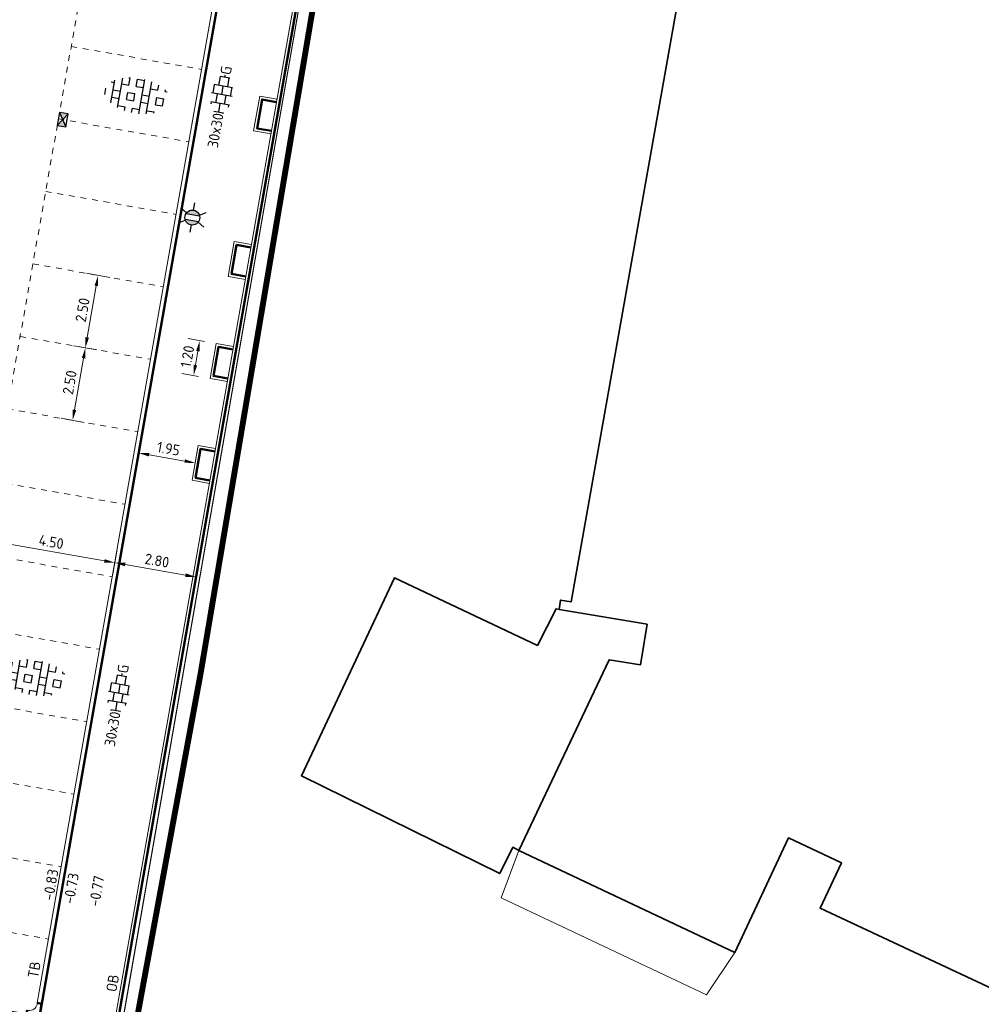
# Model space of a CAD drawing. Header units: metres. Extents: x 2514 to 227642, y 1683 to 852646.
# Tile 80 of 256: x 113617 to 113650, y 426421 to 426455. Entities that reach past the tile are written whole.
import ezdxf
from ezdxf.enums import TextEntityAlignment as Align
from ezdxf.lldxf.tags import DXFTag

# ---------------------------------------------------------------- set-up
doc = ezdxf.new("R2010")
doc.units = ezdxf.units.M
doc.linetypes.add('VW-1-1_STREEP', pattern=[2, 1, -1])
doc.linetypes.add('XX-CENTER', pattern=[8, 5, -1, 1, -1])
doc.layers.get('Defpoints').update_dxf_attribs({"color": 244, "lineweight": 35})
for name, color, linetype, lineweight in [('B-WE-GR-GROENVOORZIENING-GV', 252, 'Continuous', 18), ('B-WE-KG-GRENS_PERCEEL-GV', 252, 'KG-PERCEEL', 18), ('B-WE-OG-BEBOUWING-GV', 4, 'Continuous', 35), ('B-WE-VH-VERHARDING_TEGEL-GV', 252, 'Continuous', 18), ('N-WE-IE-MEUBILAIR_WEGMEUBILAIR_LICHTMAST-S', 7, 'Continuous', 25), ('N-WE-KG-WERKGRENS-G', 7, 'XX-CENTER', 35), ('N-WE-RI-HWA_KOLK-S', 150, 'Continuous', 25), ('N-WE-VH-KANTOPSLUITING-T18', 1, 'Continuous', 18), ('N-WE-VH-KANTOPSLUITING_ACHTERKANTBAND-G', 1, 'Continuous', 50), ('N-WE-VH-KANTOPSLUITING_OPSLUITBAND_100X200-G', 1, 'Continuous', 18), ('N-WE-VH-KANTOPSLUITING_TROTTOIRBAND_130 150-G', 2, 'Continuous', 13), ('N-WE-VH-M', 7, 'Continuous', 18), ('N-WE-VH-NAP-T18', 1, 'Continuous', 18), ('N-WE-VH-VERHARDING_GRASBETONSTEEN-S', 94, 'Continuous', 25), ('N-WE-VH-VERHARDING_TEGEL-S', 1, 'Continuous', 25), ('N-WE-VW-MARKERING_LANGS_STREEP_11_010-G', 7, 'VW-1-1_STREEP', 13)]:
    doc.layers.add(name, color=color, linetype=linetype, lineweight=lineweight)
doc.styles.add('ISO', font='NLCS-ISO.ttf')
doc.styles.add('NLCS-ISO', font='NLCS-ISO.ttf', dxfattribs={"height": 1.8})
doc.styles.add('NLCS-ISO-M200-T18', font='NLCS-ISO.ttf', dxfattribs={"height": 0.36})
doc.styles.get("Standard").update_dxf_attribs({"font": 'romans'})
tags = doc.linetypes.add('KG-PERCEEL', pattern='A,5.5,-2,["P",Standard,S=1.8,R=0,X=-0.5,Y=-0.9],-2,5.5,-2,[5,NLCS.SHX,S=0.75,R=0,X=0,Y=0],-2', length=19).pattern_tags.tags
tags[6] = DXFTag(74, 10)
doc.dimstyles.new('NLCS-M200-T18-PIJL_L2_H1', dxfattribs={"dimscale": 0.2, "dimtxt": 2.5, "dimasz": 1.8, "dimexe": 2, "dimexo": 2, "dimgap": 0.7, "dimtad": 1, "dimzin": 0, "dimdsep": 46, "dimtxsty": 'NLCS-ISO-M200-T18', "dimcen": 0, "dimdle": 2, "dimclrd": 256, "dimclre": 256, "dimclrt": 1, "dimadec": 1, "dimazin": 0, "dimtfac": 1, "dimtdec": 3, "dimtofl": 0, "dimtmove": 0, "dimatfit": 3, "dimfxl": 2, "dimfxlon": 1, "dimtfillclr": 256, "dimtolj": 1, "dimtzin": 0, "dimlwd": -1, "dimlwe": -1, "dimarcsym": 0})

# ---------------------------------------------------------------- blocks, each defined once
blk = doc.blocks.new('SVH-TEGEL_300X300_DUN_HALFST_KL-SO')
for p, q in [((0, -1.78), (0, 1.78)), ((-3.08, 0.75), (-3, 0.75)), ((-3, -0.83), (-3, 0.83)), ((-3, 0), (-1.5, 0)), ((-1.84, 1.5), (-1.5, 1.5)), ((-1.5, -1.6), (-1.5, 1.6)), ((-1.5, 0.75), (0, 0.75)), ((0, 1.5), (1.5, 1.5)), ((0, 0), (1.5, 0)), ((1.5, -1.6), (1.5, 1.6)), ((1.5, 0.75), (3, 0.75)), ((3, -0.83), (3, 0.83)), ((3, 0), (3.39, 0)), ((-3.08, -0.75), (-3, -0.75)), ((-1.84, -1.5), (-1.5, -1.5)), ((-1.5, -0.75), (0, -0.75)), ((0, -1.5), (1.5, -1.5)), ((1.5, -0.75), (3, -0.75))]:
    blk.add_line(p, q)
at = {"style": 'NLCS-ISO'}
blk.add_attdef('FORMAAT', text='', height=1.8, dxfattribs=at).set_placement((-3.18, 0), align=Align.MIDDLE_RIGHT)
blk.add_attdef('KLEUR', text='', height=1.8, dxfattribs=at).set_placement((3.49, 0), align=Align.MIDDLE_LEFT)
at = {"style": 'NLCS-ISO', "flags": 1}
blk.add_attdef('FUNCTIE', text='', height=1.8, dxfattribs=at).set_placement((0.12, -3.58), align=Align.MIDDLE_CENTER)
blk = doc.blocks.new('*D637')
at = {"layer": 'Defpoints', "color": 0, "transparency": 16777216}
for p in [(113616.316, 426438.899), (113620.748, 426438.119), (113620.399, 426436.135)]:
    blk.add_point(p, dxfattribs=at)
at = {"layer": 'N-WE-VH-M', "transparency": 16777216}
for p, q in [((113616.036, 426437.309), (113615.897, 426436.521)), ((113616.321, 426436.853), (113620.044, 426436.197)), ((113620.468, 426436.529), (113620.329, 426435.741))]:
    blk.add_line(p, q, dxfattribs=at)
for points in [[(113616.332, 426436.912), (113616.311, 426436.794), (113615.967, 426436.915)], [(113620.054, 426436.256), (113620.034, 426436.138), (113620.399, 426436.135)]]:
    blk.add_solid(points, dxfattribs=at)
at = {"layer": 'N-WE-VH-M', "color": 1, "transparency": 16777216, "insert": (113618.238, 426436.84), "char_height": 0.36, "attachment_point": 5, "rotation": 350.0136, "style": 'NLCS-ISO-M200-T18'}
blk.add_mtext('\\A1;4.50', dxfattribs=at)
blk = doc.blocks.new('*D638')
at = {"layer": 'Defpoints', "color": 0, "transparency": 16777216}
for p in [(113620.748, 426438.119), (113623.554, 426437.906), (113623.156, 426435.649)]:
    blk.add_point(p, dxfattribs=at)
at = {"layer": 'N-WE-VH-M', "transparency": 16777216}
for p, q in [((113620.468, 426436.529), (113620.329, 426435.741)), ((113620.753, 426436.072), (113622.802, 426435.712)), ((113623.226, 426436.043), (113623.087, 426435.255))]:
    blk.add_line(p, q, dxfattribs=at)
for points in [[(113620.764, 426436.131), (113620.743, 426436.013), (113620.399, 426436.135)], [(113622.812, 426435.771), (113622.791, 426435.653), (113623.156, 426435.649)]]:
    blk.add_solid(points, dxfattribs=at)
at = {"layer": 'N-WE-VH-M', "color": 1, "transparency": 16777216, "insert": (113621.833, 426436.207), "char_height": 0.36, "attachment_point": 5, "rotation": 350.0136, "style": 'NLCS-ISO-M200-T18'}
blk.add_mtext('\\A1;2.80', dxfattribs=at)
blk = doc.blocks.new('N-SRI-KOLK_STRAAT_450X300-SO')
h = blk.add_hatch(color=256)
h.dxf.hatch_style = 1
h.paths.add_polyline_path([(0, 0.75), (-1.125, 1.5), (-1.125, 0)])
h.paths.add_polyline_path([(1.125, 1.5), (0, 0.75), (1.125, 0)])
for p, q in [((-1.125, 0), (1.125, 1.5)), ((1.125, 0), (-1.125, 1.5))]:
    blk.add_line(p, q)
at = {"flags": 128}
blk.add_lwpolyline([(-1.125, 0), (1.125, 0), (1.125, 1.5), (-1.125, 1.5)], close=True, dxfattribs=at)
blk = doc.blocks.new('hoekblok inw. 25')
at = {"layer": 'N-WE-VH-KANTOPSLUITING_ACHTERKANTBAND-G', "ltscale": 0.2, "flags": 128}
blk.add_lwpolyline([(-0.45, 0.15), (-0.45, 0), (0, 0), (0, 0.45), (-0.15, 0.45)], dxfattribs=at)
at = {"layer": 'N-WE-VH-KANTOPSLUITING_TROTTOIRBAND_130 150-G', "ltscale": 0.2, "flags": 128}
blk.add_lwpolyline([(-0.15, 0.45), (-0.15, 0.4, -0.414214), (-0.4, 0.15), (-0.45, 0.15)], format="xyb", dxfattribs=at)
blk = doc.blocks.new('*D739')
at = {"layer": 'Defpoints', "color": 0, "transparency": 16777216}
for p in [(113618.311, 426446.163), (113619.833, 426445.895), (113617.877, 426443.701)]:
    blk.add_point(p, dxfattribs=at)
at = {"layer": 'N-WE-VH-M', "transparency": 16777216}
for p, q in [((113619.439, 426445.965), (113620.227, 426445.826)), ((113619.462, 426443.788), (113619.77, 426445.541)), ((113619.005, 426443.503), (113619.793, 426443.364))]:
    blk.add_line(p, q, dxfattribs=at)
for points in [[(113619.711, 426445.551), (113619.829, 426445.531), (113619.833, 426445.895)], [(113619.403, 426443.798), (113619.521, 426443.777), (113619.399, 426443.433)]]:
    blk.add_solid(points, dxfattribs=at)
at = {"layer": 'N-WE-VH-M', "color": 1, "transparency": 16777216, "insert": (113619.301, 426444.72), "char_height": 0.36, "attachment_point": 5, "rotation": 80.0136, "style": 'NLCS-ISO-M200-T18'}
blk.add_mtext('\\A1;2.50', dxfattribs=at)
blk = doc.blocks.new('*D738')
at = {"layer": 'Defpoints', "color": 0, "transparency": 16777216}
for p in [(113617.877, 426443.701), (113619.399, 426443.433), (113617.444, 426441.239)]:
    blk.add_point(p, dxfattribs=at)
at = {"layer": 'N-WE-VH-M', "transparency": 16777216}
for p, q in [((113619.005, 426443.503), (113619.793, 426443.364)), ((113619.028, 426441.326), (113619.337, 426443.079)), ((113618.572, 426441.041), (113619.36, 426440.902))]:
    blk.add_line(p, q, dxfattribs=at)
for points in [[(113619.278, 426443.089), (113619.396, 426443.068), (113619.399, 426443.433)], [(113618.969, 426441.336), (113619.087, 426441.315), (113618.966, 426440.971)]]:
    blk.add_solid(points, dxfattribs=at)
at = {"layer": 'N-WE-VH-M', "color": 1, "transparency": 16777216, "insert": (113618.867, 426442.258), "char_height": 0.36, "attachment_point": 5, "rotation": 80.0136, "style": 'NLCS-ISO-M200-T18'}
blk.add_mtext('\\A1;2.50', dxfattribs=at)
blk = doc.blocks.new('*D762')
at = {"layer": 'Defpoints', "color": 0, "transparency": 16777216}
for p in [(113621.207, 426439.863), (113621.207, 426439.863), (113623.128, 426439.525)]:
    blk.add_point(p, dxfattribs=at)
at = {"layer": 'N-WE-VH-M', "transparency": 16777216}
for p, q in [((113621.207, 426439.863), (113621.277, 426440.257)), ((113623.128, 426439.525), (113623.197, 426439.919)), ((113622.773, 426439.588), (113621.562, 426439.801))]:
    blk.add_line(p, q, dxfattribs=at)
for points in [[(113621.572, 426439.86), (113621.552, 426439.742), (113621.207, 426439.863)], [(113622.784, 426439.647), (113622.763, 426439.528), (113623.128, 426439.525)]]:
    blk.add_solid(points, dxfattribs=at)
at = {"layer": 'N-WE-VH-M', "transparency": 16777216, "insert": (113622.223, 426440.009), "char_height": 0.36, "attachment_point": 5, "rotation": 350.0136, "style": 'NLCS-ISO-M200-T18'}
blk.add_mtext('\\A1;1.95', dxfattribs=at)
blk = doc.blocks.new('*D763')
at = {"layer": 'Defpoints', "color": 0, "transparency": 16777216}
for p in [(113623.841, 426443.578), (113623.075, 426442.494), (113623.633, 426442.396)]:
    blk.add_point(p, dxfattribs=at)
at = {"layer": 'N-WE-VH-M', "transparency": 16777216}
for p, q in [((113623.448, 426443.647), (113622.889, 426443.745)), ((113623.221, 426443.321), (113623.137, 426442.849)), ((113623.239, 426442.465), (113622.681, 426442.564))]:
    blk.add_line(p, q, dxfattribs=at)
for points in [[(113623.161, 426443.332), (113623.28, 426443.311), (113623.283, 426443.676)], [(113623.078, 426442.859), (113623.196, 426442.838), (113623.075, 426442.494)]]:
    blk.add_solid(points, dxfattribs=at)
at = {"layer": 'N-WE-VH-M', "transparency": 16777216, "insert": (113622.864, 426443.141), "char_height": 0.36, "attachment_point": 5, "rotation": 80.0136, "style": 'NLCS-ISO-M200-T18'}
blk.add_mtext('\\A1;1.20', dxfattribs=at)
blk = doc.blocks.new('SVH-GRASBETONSTEEN_01-SO')
at = {"ltscale": 0.1}
for p, q in [((-4.25, -1.97), (-4.25, 1.97)), ((-3, -2.52), (-3, 2.52)), ((-1.98, 2.79), (-1.75, 2.79)), ((-1.75, 1.54), (-1.75, 2.79)), ((-0.5, 2.79), (0.75, 2.79)), ((-0.5, 1.54), (-0.5, 2.79)), ((0.75, -2.95), (0.75, 2.95)), ((2, -2.78), (2, 2.78)), ((3.25, 1.54), (3.25, 2.43)), ((4.5, 1.54), (4.5, 1.8)), ((-5.63, 0.29), (-5.5, 0.29)), ((-5.5, -0.71), (-5.5, 0.29)), ((-4.84, 1.54), (-4.25, 1.54)), ((-4.25, 0.29), (-3, 0.29)), ((-3, 1.54), (-1.75, 1.54)), ((-1.75, 0.29), (-0.5, 0.29)), ((-1.75, -0.96), (-1.75, 0.29)), ((-0.5, 1.54), (0.75, 1.54)), ((-0.5, -0.96), (-0.5, 0.29)), ((0.75, 0.29), (2, 0.29)), ((2, 1.54), (3.25, 1.54)), ((3.25, 0.29), (4.5, 0.29)), ((3.25, -0.96), (3.25, 0.29)), ((4.5, 1.54), (4.84, 1.54)), ((4.5, -0.96), (4.5, 0.29)), ((-4.25, -0.96), (-3, -0.96)), ((-1.75, -0.96), (-0.5, -0.96)), ((0.75, -0.96), (2, -0.96)), ((3.25, -0.96), (4.5, -0.96)), ((-3, -2.21), (-1.75, -2.21)), ((-1.75, -2.83), (-1.75, -2.21)), ((-0.5, -2.21), (0.75, -2.21)), ((-0.5, -2.96), (-0.5, -2.21)), ((2, -2.21), (3.25, -2.21)), ((3.25, -2.43), (3.25, -2.21))]:
    blk.add_line(p, q, dxfattribs=at)
at = {"style": 'NLCS-ISO', "flags": 1}
blk.add_attdef('FUNCTIE', text='', height=1.8, dxfattribs=at).set_placement((0.12, -3.58), align=Align.MIDDLE_CENTER)
blk = doc.blocks.new('N-SIE-WEG_LICHTMAST-SO')
h = blk.add_hatch(color=256)
h.paths.add_polyline_path([(1.16, 0.5, 0.658505), (-1.16, 0.5)])
h.paths.add_polyline_path([(-1.16, -0.5, 0.658505), (1.16, -0.5)])
at = {"flags": 128}
for points in [[(0, 1.27), (0, 2.53)], [(-2.19, 1.27), (-1.1, 0.63)], [(-1.16, 0.5), (1.16, 0.5)], [(1.1, 0.63), (2.19, 1.27)], [(-2.19, -1.27), (-1.1, -0.63)], [(-1.16, -0.5), (1.16, -0.5)], [(0, -1.27), (0, -2.53)], [(2.19, -1.27), (1.1, -0.63)]]:
    blk.add_lwpolyline(points, dxfattribs=at)
at = {"ltscale": 0.5}
blk.add_circle((0, 0), 1.27, dxfattribs=at)
at = {"style": 'NLCS-ISO'}
blk.add_attdef('TYPE', text='', height=1.8, dxfattribs=at).set_placement((0, 2.53), align=Align.BOTTOM_CENTER)

msp = doc.modelspace()

# ---------------------------------------------------------------- linework, layer by layer
at = {"layer": 'B-WE-GR-GROENVOORZIENING-GV'}
msp.add_lwpolyline([(113641.458, 426422.895), (113634.123, 426426.363), (113633.528, 426424.751), (113640.502, 426421.458)], close=True, dxfattribs=at)
at = {"layer": 'B-WE-KG-GRENS_PERCEEL-GV', "ltscale": 0.2}
msp.add_lwpolyline([(113618.762, 426409.617), (113628.609, 426466.262), (113691.254, 426455.211), (113681.474, 426398.683)], dxfattribs=at)
at = {"layer": 'B-WE-OG-BEBOUWING-GV'}
msp.add_lwpolyline([(113674.824, 426459.403), (113640.977, 426465.385), (113640.921, 426465.07), (113641.269, 426465.008), (113639.969, 426457.699), (113639.615, 426457.761), (113639.559, 426457.446), (113639.913, 426457.383), (113635.897, 426434.803), (113635.542, 426434.863), (113635.489, 426434.548), (113638.479, 426434.043), (113638.254, 426432.661), (113637.188, 426432.835), (113634.123, 426426.363), (113641.458, 426422.895), (113643.28, 426426.788), (113645.081, 426425.942), (113644.358, 426424.404), (113651.104, 426421.236)], dxfattribs=at)
msp.add_lwpolyline([(113635.489, 426434.548), (113635.39, 426434.565), (113634.756, 426433.325), (113629.895, 426435.618), (113626.736, 426428.897), (113633.477, 426425.574), (113633.921, 426426.468), (113634.123, 426426.363), (113637.188, 426432.835), (113638.254, 426432.661), (113638.479, 426434.043)], close=True, dxfattribs=at)
at = {"layer": 'B-WE-VH-VERHARDING_TEGEL-GV'}
msp.add_lwpolyline([(113629.217, 426469.76), (113620.509, 426419.67), (113626.169, 426418.681), (113626.827, 426417.747), (113626.018, 426413.091), (113672.559, 426404.967), (113675.728, 426406.888), (113676.173, 426410.512), (113683.298, 426409.226), (113691.148, 426454.601), (113691.812, 426458.877), (113666.028, 426463.361)], close=True, dxfattribs=at)
msp.add_lwpolyline([(113651.104, 426421.236), (113644.358, 426424.404), (113645.081, 426425.942), (113643.28, 426426.788), (113641.458, 426422.895), (113640.502, 426421.458), (113633.528, 426424.751), (113634.123, 426426.363), (113637.188, 426432.835), (113638.254, 426432.661), (113638.479, 426434.043), (113635.489, 426434.548), (113635.542, 426434.863), (113635.897, 426434.803), (113639.913, 426457.383), (113639.559, 426457.446), (113639.615, 426457.761), (113639.969, 426457.699), (113641.269, 426465.008), (113640.921, 426465.07), (113640.977, 426465.385), (113674.824, 426459.403)], dxfattribs=at)
at = {"layer": 'N-WE-KG-WERKGRENS-G', "ltscale": 0.5, "const_width": 0.2, "flags": 128}
msp.add_lwpolyline([(113623.318, 426432.397), (113632.767, 426488.402), (113689.623, 426478.353), (113690.125, 426481.193), (113694.02, 426480.505), (113696.532, 426477.085), (113693.773, 426460.353), (113691.888, 426460.663), (113681.127, 426399.349), (113619.169, 426409.905)], close=True, dxfattribs=at)
at = {"layer": 'N-WE-VH-KANTOPSLUITING_ACHTERKANTBAND-G', "ltscale": 0.2}
msp.add_line((113618.578, 426409.649), (113632.505, 426488.743), dxfattribs=at)
msp.add_lwpolyline([(113613.699, 426421.439), (113617.835, 426420.71), (113625.691, 426465.324), (113621.554, 426466.052)], dxfattribs=at)
at = {"layer": 'N-WE-VH-KANTOPSLUITING_ACHTERKANTBAND-G', "ltscale": 0.2, "flags": 128}
for points in [[(113625.722, 426450.8), (113625.23, 426450.886), (113625.403, 426451.871), (113625.896, 426451.784)], [(113624.852, 426445.856), (113624.36, 426445.943), (113624.533, 426446.928), (113625.025, 426446.841)], [(113624.242, 426442.39), (113623.749, 426442.477), (113623.923, 426443.462), (113624.415, 426443.375)], [(113623.632, 426438.929), (113623.14, 426439.015), (113623.313, 426440), (113623.806, 426439.913)]]:
    msp.add_lwpolyline(points, dxfattribs=at)
at = {"layer": 'N-WE-VH-KANTOPSLUITING_OPSLUITBAND_100X200-G', "ltscale": 0.2}
msp.add_line((113618.462, 426409.568), (113632.424, 426488.859), dxfattribs=at)
at = {"layer": 'N-WE-VH-KANTOPSLUITING_OPSLUITBAND_100X200-G', "ltscale": 0.2, "flags": 128}
for points in [[(113625.705, 426450.701), (113625.114, 426450.805), (113625.322, 426451.987), (113625.913, 426451.883)], [(113624.835, 426445.758), (113624.244, 426445.862), (113624.452, 426447.044), (113625.043, 426446.94)], [(113624.224, 426442.292), (113623.633, 426442.396), (113623.841, 426443.578), (113624.432, 426443.474)], [(113623.615, 426438.83), (113623.024, 426438.934), (113623.232, 426440.116), (113623.823, 426440.012)]]:
    msp.add_lwpolyline(points, dxfattribs=at)
at = {"layer": 'N-WE-VH-KANTOPSLUITING_TROTTOIRBAND_130 150-G', "ltscale": 0.2}
msp.add_lwpolyline([(113617.765, 426421.179), (113625.477, 426464.978)], dxfattribs=at)
at = {"layer": 'N-WE-VW-MARKERING_LANGS_STREEP_11_010-G', "ltscale": 0.2}
for p, q in [((113613.281, 426421.664), (113621.085, 426465.983)), ((113618.917, 426453.672), (113623.349, 426452.892)), ((113618.484, 426451.21), (113622.916, 426450.43)), ((113618.05, 426448.748), (113622.482, 426447.967)), ((113617.617, 426446.286), (113622.049, 426445.505)), ((113617.183, 426443.824), (113621.615, 426443.043)), ((113616.75, 426441.361), (113621.182, 426440.581)), ((113616.316, 426438.899), (113620.748, 426438.119)), ((113615.883, 426436.437), (113620.314, 426435.657)), ((113615.449, 426433.975), (113619.881, 426433.195)), ((113615.016, 426431.513), (113619.447, 426430.733)), ((113614.582, 426429.051), (113619.014, 426428.27)), ((113614.148, 426426.589), (113618.58, 426425.808)), ((113613.715, 426424.127), (113618.147, 426423.346))]:
    msp.add_line(p, q, dxfattribs=at)

# ---------------------------------------------------------------- block references
at = {"rotation": 350.0711433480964}
msp.add_blockref('hoekblok inw. 25', (113617.835, 426420.71), dxfattribs=at)
at = {"layer": 'N-WE-IE-MEUBILAIR_WEGMEUBILAIR_LICHTMAST-S', "xscale": 0.2, "yscale": 0.2, "zscale": 0.2, "rotation": 350.1566500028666}
msp.add_blockref('N-SIE-WEG_LICHTMAST-SO', (113623.032, 426447.859), dxfattribs=at)
at = {"layer": 'N-WE-RI-HWA_KOLK-S', "ltscale": 0.2, "xscale": 0.2, "yscale": 0.2, "zscale": 0.2, "rotation": 260.0135621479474}
msp.add_blockref('N-SRI-KOLK_STRAAT_450X300-SO', (113618.484, 426451.21), dxfattribs=at)
at = {"layer": 'N-WE-VH-VERHARDING_GRASBETONSTEEN-S', "xscale": 0.2, "yscale": 0.2, "zscale": 0.2, "rotation": 350.06}
for p in [(113621.171, 426451.994), (113617.69, 426432.225)]:
    msp.add_blockref('SVH-GRASBETONSTEEN_01-SO', p, dxfattribs=at)
at = {"layer": 'N-WE-VH-VERHARDING_TEGEL-S', "xscale": 0.2, "yscale": 0.2, "zscale": 0.2, "rotation": 80.01356216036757}
for p in [(113624.033, 426452.029), (113620.534, 426431.698)]:
    msp.add_blockref('SVH-TEGEL_300X300_DUN_HALFST_KL-SO', p, dxfattribs=at).add_auto_attribs({'FORMAAT': '30x30', 'KLEUR': 'G'})

# ---------------------------------------------------------------- texts
at = {"layer": 'N-WE-VH-KANTOPSLUITING-T18', "style": 'NLCS-ISO-M200-T18'}
for s, p in [('TB', (113617.79, 426422.001)), ('OB', (113620.449, 426421.533))]:
    msp.add_text(s, height=0.36, rotation=80.1086, dxfattribs=at).set_placement(p)
at = {"layer": 'N-WE-VH-NAP-T18', "style": 'ISO'}
for s, p in [('-0.83', (113618.306, 426424.635)), ('-0.73', (113619.004, 426424.523)), ('-0.77', (113619.867, 426424.432))]:
    msp.add_text(s, height=0.36, rotation=80.1086, dxfattribs=at).set_placement(p)

# ---------------------------------------------------------------- dimensions: what is measured, and where the dimension line sits
at = {"layer": 'N-WE-VH-M'}
for base, p1, p2, angle, override, picture, middle in [((113619.833, 426445.895), (113617.877, 426443.701), (113618.311, 426446.163), 80.0136, {"dimclrt": 1}, '*D739', (113619.301, 426444.72)), ((113619.399, 426443.433), (113617.444, 426441.239), (113617.877, 426443.701), 80.0136, {"dimclrt": 1}, '*D738', (113618.867, 426442.258)), ((113620.399, 426436.135), (113616.316, 426438.899), (113620.748, 426438.119), 350.0136, {"dimclrt": 1, "dimtmove": 1}, '*D637', (113618.238, 426436.84)), ((113623.156, 426435.649), (113620.748, 426438.119), (113623.554, 426437.906), 350.0136, {"dimclrt": 1, "dimtmove": 1}, '*D638', (113621.833, 426436.207))]:
    dim = msp.add_linear_dim(base=base, p1=p1, p2=p2, angle=angle, dimstyle='NLCS-M200-T18-PIJL_L2_H1', override=override, dxfattribs=at)
    dim.commit()
    dim.dimension.update_dxf_attribs({"geometry": picture, "text_midpoint": middle})
for p1, p2, distance, picture, middle in [((113623.841, 426443.578), (113623.633, 426442.396), -0.567, '*D763', (113622.864, 426443.141)), ((113623.128, 426439.525), (113621.207, 426439.863), 0, '*D762', (113622.223, 426440.009))]:
    dim = msp.add_aligned_dim(p1=p1, p2=p2, distance=distance, dimstyle='NLCS-M200-T18-PIJL_L2_H1', override={"dimclrt": 256}, dxfattribs=at)
    dim.commit()
    dim.dimension.update_dxf_attribs({"geometry": picture, "text_midpoint": middle})

doc.saveas('drawing.dxf')
